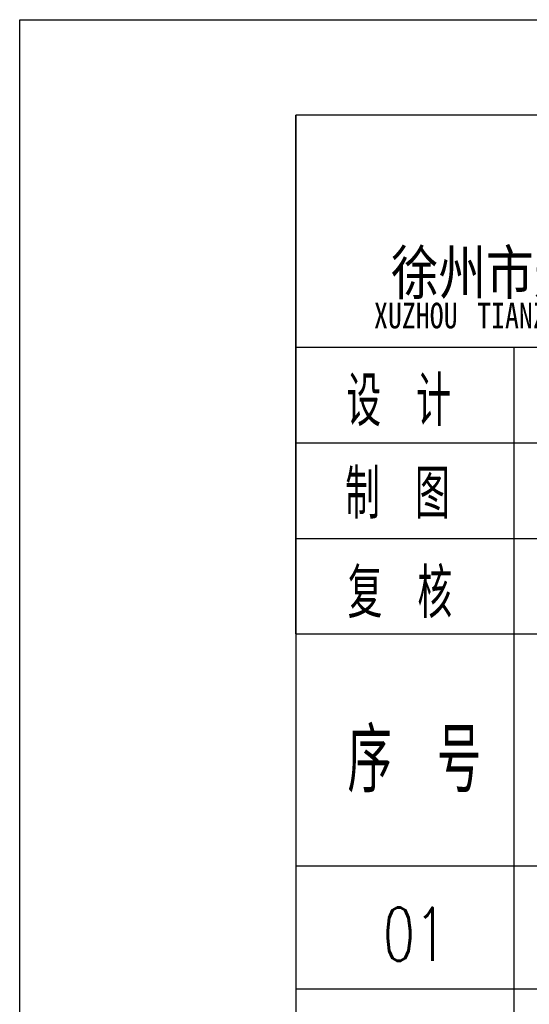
# Model space of a CAD drawing. Extents: x -302077 to 107904, y -9283 to 295706.
# Tile 3 of 256: x -302077 to -298342, y 85362 to 92575. Entities that reach past the tile are written whole.
import ezdxf

# ---------------------------------------------------------------- set-up
doc = ezdxf.new("R2010")
doc.units = 0
doc.header["$LTSCALE"] = 500
doc.header["$MEASUREMENT"] = 0
doc.layers.get('0').update_dxf_attribs({"linetype": 'CONTINUOUS'})
doc.layers.add('图框', color=4, linetype='CONTINUOUS')
doc.styles.add('hztxt', font='txt', dxfattribs={"width": 0.7, "height": 10, "bigfont": 'hztxt.shx'})
doc.styles.add('黑体', font='simhei.ttf', dxfattribs={"width": 0.7, "height": 300})

msp = doc.modelspace()

# ---------------------------------------------------------------- linework, layer by layer
at = {"layer": '图框'}
for p, q in [((-300052.034, 88075.123), (-300052.034, 91875.123)), ((-300052.034, 91875.123), (-300052.034, 63875.123)), ((-282052.034, 91875.123), (-300052.034, 91875.123)), ((-300052.034, 90175.123), (-292452.034, 90175.123)), ((-298452.034, 88075.123), (-298452.034, 90175.123)), ((-300052.034, 89475.123), (-292452.034, 89475.123)), ((-300052.034, 88775.123), (-282052.034, 88775.123)), ((-300052.034, 88075.123), (-282052.034, 88075.123)), ((-298452.034, 68375.123), (-298452.034, 88075.123)), ((-300052.034, 86375.123), (-282052.034, 86375.123)), ((-300052.034, 85475.123), (-282052.034, 85475.123))]:
    msp.add_line(p, q, dxfattribs=at)
msp.add_lwpolyline([(-302077.034, 92575.123), (-281052.034, 92575.123), (-281052.034, 62875.123), (-302077.034, 62875.123)], close=True, dxfattribs=at)

# ---------------------------------------------------------------- texts
for s, height, style, width, p in [('徐州市天正建筑设计有限公司', 318.98051, '黑体', 0.8, (-299354.739, 90563.061)), ('XUZHOU', 187.7637, '黑体', 0.8, (-299480.29, 90313.609)), ('TIANZHENG', 187.7637, '黑体', 0.8, (-298724.172, 90313.609)), ('设', 364, 'hztxt', 0.7, (-299682.34, 89597.898)), ('计', 364, 'hztxt', 0.7, (-299170.734, 89597.898)), ('制', 364, 'hztxt', 0.7, (-299690.837, 88918.436)), ('图', 364, 'hztxt', 0.7, (-299179.231, 88918.436)), ('复', 364, 'hztxt', 0.7, (-299673.114, 88191.65)), ('核', 364, 'hztxt', 0.7, (-299161.508, 88191.65)), ('序', 465.92, 'hztxt', 0.7, (-299674.405, 86915.544)), ('号', 465.92, 'hztxt', 0.7, (-299019.549, 86915.544)), ('01', 390, 'hztxt', 0.7, (-299414.534, 85680.123))]:
    msp.add_text(s, height=height, dxfattribs=dict(style=style, width=width)).set_placement(p)

doc.saveas('drawing.dxf')
